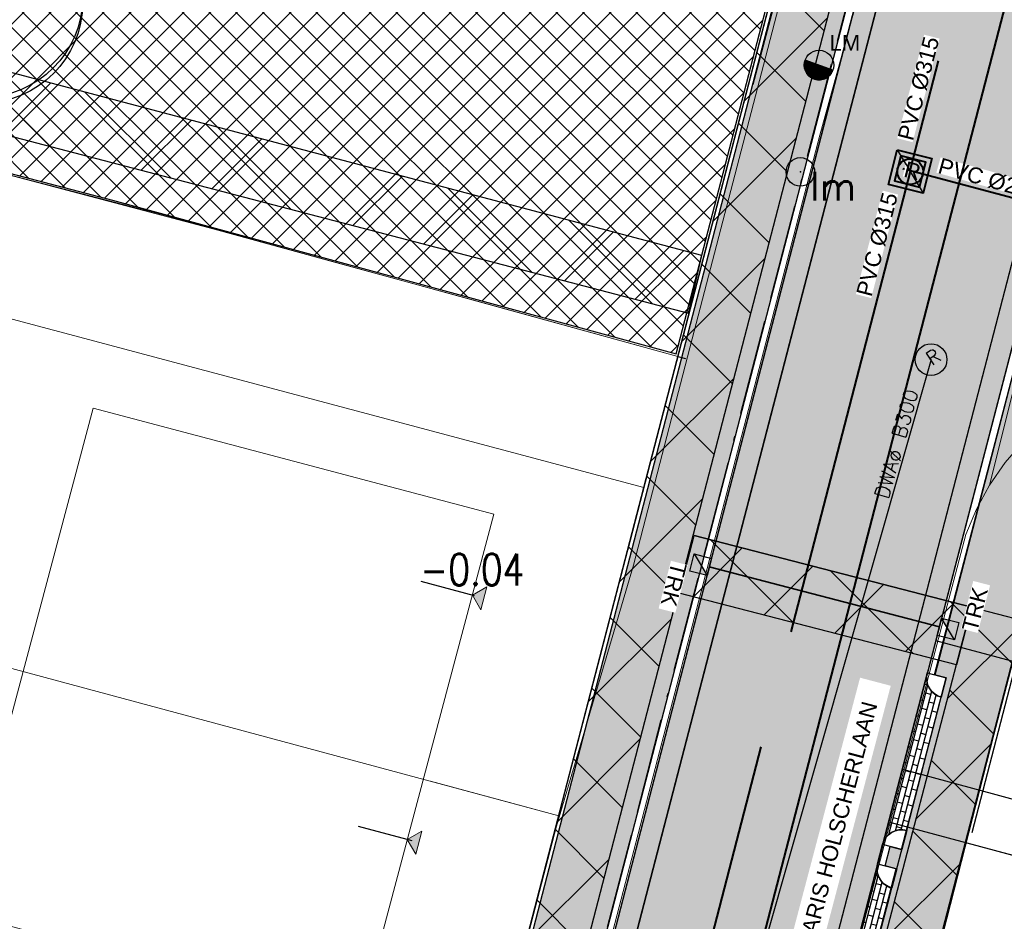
# Model space of a CAD drawing. Header units: metres. Extents: x 252743 to 254903, y 592696 to 593766.
# Tile 61 of 256: x 253751 to 253775, y 592998 to 593020. Entities that reach past the tile are written whole.
import ezdxf
from ezdxf.enums import TextEntityAlignment as Align
from ezdxf.lldxf.tags import DXFTag

# ---------------------------------------------------------------- set-up
doc = ezdxf.new("R2010")
doc.units = ezdxf.units.M
doc.set_wipeout_variables(frame=1)
for name, pattern in [('ACAD_ISO11W100', [33, 12, -3, 12, -3, 0, -3]), ('CENTER', [50.800000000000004, 31.75, -6.35, 6.35, -6.35]), ('DASHED', [19.049999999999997, 12.7, -6.35]), ('HIDDEN', [9.524999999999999, 6.35, -3.175]), ('IMPORT-KG-KADASTRAAL-SO _2_', [0]), ('IMPORT-KG-PERCEEL-SO _2_', [0])]:
    doc.linetypes.add(name, pattern=pattern)
for name, color, linetype, lineweight in [('132034000_dwg', 8, 'Continuous', 5), ('B-BH-KG-GRENS_KADASTRAAL-G', 250, 'IMPORT-KG-KADASTRAAL-SO _2_', 18), ('B-BH-KG-GRENS_PERCEEL-G', 250, 'IMPORT-KG-PERCEEL-SO _2_', 18), ('B-BH-VH-OPENVERHARDING-G', 250, 'Continuous', 18), ('N-RI-DWA-PVC', 12, 'CENTER', 40), ('N-RI-HWA-INSPECTIEPUT', 150, 'Continuous', 40), ('N-RI-HWA-PVC', 150, 'ACAD_ISO11W100', 40), ('N-RI-HWA-PVC125 KOLKAANSLUITING', 140, 'HIDDEN', 35), ('N-RI-IT-HWA-INSPECTIEPUT', 150, 'Continuous', 40), ('N-woningen', 1, 'Continuous', 0)]:
    doc.layers.add(name, color=color, linetype=linetype, lineweight=lineweight)
doc.layers.add('ALGEMEEN HULP', color=6, linetype='Continuous', plot=False)
doc.layers.add('N-WB-HULP', color=6, linetype='Continuous', plot=False)
for name, color, linetype in [('ALGEMEEN TEKST 200', 7, 'Continuous'), ('B-IN-LICHTMAST', 7, 'Continuous'), ('B-RI-DWA-BETON', 8, 'Continuous'), ('B-RI-INSPECTIEPUT', 8, 'Continuous'), ('B-RI-TEKST 200', 8, 'Continuous'), ('N-GR-ARC-GROENVOORZIENING-N', 82, 'Continuous'), ('N-GR-BOOM', 3, 'Continuous'), ('N-IN-TEKST 200', 7, 'Continuous'), ('N-KL-NUTSSTROOK', 10, 'Continuous'), ('N-RI-KOLK-TROTTOIRKOLK-TRK', 7, 'Continuous'), ('N-RI-TEKST 200', 7, 'Continuous'), ('N-WB-ANTIWORTELSCHERM', 6, 'ZIGZAG'), ('N-WB-ARC-BETONTEGEL 30X30', 8, 'Continuous'), ('N-WB-ARC-KLINKER DF', 24, 'Continuous'), ('N-WB-ARC-SBS-KF-ROODBRUIN-PARKEREN', 24, 'Continuous'), ('N-WB-ARC-SBS-KF-ROODBRUIN-RIJBAAN', 24, 'Continuous'), ('N-WB-BAND OPSLUITBAND 10x20', 7, 'DASHED'), ('N-WB-BAND TROTTOIRBAND 18 20', 7, 'ACAD_ISO11W100'), ('N-WB-KANTVERHARDING', 2, 'Continuous'), ('N-WE-ZZ-HOOGTELABEL-T', 7, 'Continuous')]:
    doc.layers.add(name, color=color, linetype=linetype)
doc.layers.add('B-WE-KG-GRENS_PERCEEL-G', color=7, linetype='KG-PERCEEL-SO', lineweight=18, true_color=0x00a6ff)
doc.layers.get('0').freeze()
doc.styles.add('B_STANDARD 200', font='txt.shx', dxfattribs={"height": 0.36})
doc.styles.add('N_STANDARD 200', font='arial.ttf', dxfattribs={"height": 0.4})
doc.styles.add('ROMANS', font='romans.shx', dxfattribs={"height": 3})
doc.styles.get("Standard").update_dxf_attribs({"font": 'simplex.shx'})
tags = doc.linetypes.add('KG-PERCEEL-SO', pattern='A,5.5,-2,["P",Standard,S=1.8,R=0,X=-0.5,Y=-0.9],-2,5.5,-2,[5,NLCS.SHX,S=0.75,R=0,X=0,Y=0],-2', length=19).pattern_tags.tags
tags[6] = DXFTag(74, 10)
doc.linetypes.add('ZIGZAG', pattern='A,0.00254,-5.08,[131,ltypeshp.shx,S=5.08,R=0,X=-5.08,Y=0],-10.16,[131,ltypeshp.shx,S=5.08,R=180,X=5.08,Y=0],-5.08', length=20.32254)
pattern_1 = [(45, (0, 0), (-1.122532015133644, 1.122532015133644), []), (135, (0, 0), (-1.122532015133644, -1.122532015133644), [])]
pattern_2 = [(164.95, (0, 0), (-0.03517992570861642, -0.1308364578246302), []), (254.95, (0, 0), (0.1610502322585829, -0.1835997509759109), [0.1354836, -0.1354836])]

# ---------------------------------------------------------------- blocks, each defined once
blk = doc.blocks.new("'BOOM")
for centre, radius in [((0, 0), 2.8), ((0.002061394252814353, -0.1586252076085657), 2.8), ((0, 0), 0.1258658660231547)]:
    blk.add_circle(centre, radius)
blk = doc.blocks.new('TROTTOIRKOLK TRK2020')
h = blk.add_hatch(color=256)
h.dxf.hatch_style = 1
h.paths.add_polyline_path([(0, 0), (0.4500000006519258, 0.4499999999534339), (0.4500000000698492, -6.984919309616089e-10)])
for points in [[(6.111804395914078e-10, 0.4500000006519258), (0.4500000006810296, 0.4499999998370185), (0.4500000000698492, -6.984919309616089e-10), (0, 0)], [(0, 0), (0.4500000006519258, 0.4499999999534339), (0.4500000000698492, -6.984919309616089e-10)]]:
    blk.add_lwpolyline(points, close=True)
at = {"color": 7, "true_color": 0xffffff}
blk.add_wipeout([(0.3157935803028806, -0.08776652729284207), (1.5578082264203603, -0.08776652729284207), (1.5578082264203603, -0.524888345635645), (0.3157935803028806, -0.524888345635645)], dxfattribs=at)
at = {"style": 'N_STANDARD 200'}
blk.add_attdef('TROTTOIRKOLK', (0.3157935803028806, -0.5054737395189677), '', height=0.4, dxfattribs=at)
blk = doc.blocks.new('B_LICHTMAST')
blk.add_circle((0, 0), 0.9000000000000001)
blk.add_point((0, 0))
blk.add_text('lm', height=1.8).set_placement((0.6, 0), align=Align.TOP_LEFT)
blk = doc.blocks.new('INSPECTIEPUT BESTAAND')
at = {"linetype": 'Continuous'}
blk.add_circle((0, 0), 0.4, dxfattribs=at)
at = {"ltscale": 0.4, "style": 'B_STANDARD 200'}
blk.add_text('R', height=0.35, rotation=34.14265146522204, dxfattribs=at).set_placement((0.02006535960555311, -0.1642387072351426))
blk = doc.blocks.new('OP HOOGTE STELLEN GIET RWA')
blk.add_lwpolyline([(-1.624999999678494, 1.624344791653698), (-1.624999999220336, -1.625655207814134), (1.625000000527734, -1.6256552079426), (1.6249999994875, 1.624344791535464)], close=True)
blk.add_circle((0, 0), 1.625)
at = {"insert": (-0.767318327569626, 1.17813558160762), "char_height": 2, "attachment_point": 1, "style": 'N_STANDARD 200', "bg_fill": 3, "box_fill_scale": 1, "bg_fill_color": 256, "bg_fill_transparency": 0}
blk.add_mtext_dynamic_manual_height_columns('R', width=0.4, gutter_width=2, heights=[0], dxfattribs=at)
blk = doc.blocks.new('INSPECTIEPUT IT')
at = {"flags": 128}
blk.add_lwpolyline([(-2.249999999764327, 2.249999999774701), (2.250000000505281, 2.24999999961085), (2.249999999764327, -2.250000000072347), (-2.250000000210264, -2.249999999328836), (-2.249999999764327, 2.249999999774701)], dxfattribs=at)
at = {"layer": 'N-WB-HULP'}
blk.add_line((-2.249999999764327, 2.249999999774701), (2.249999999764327, -2.250000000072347), dxfattribs=at)
blk = doc.blocks.new('132034000_dwg_GWW-CAD Brk tekening 12A-1381409-Plot dakaanzicht')
at = {"layer": 'B-BH-KG-GRENS_KADASTRAAL-G', "color": 253, "linetype": 'Continuous', "lineweight": 9}
for p, q in [((253761000.9461114, 593001133.1439142), (253764240, 593000261.0000001)), ((253778616.2537269, 592998472.7406602), (253774509, 592999579.0000001))]:
    blk.add_line(p, q, dxfattribs=at)
at = {"layer": 'B-BH-KG-GRENS_KADASTRAAL-G', "color": 253, "linetype": 'Continuous', "lineweight": 9, "flags": 128}
for points in [[(253767244, 593011856), (253766386, 593008546), (253767244, 593011856), (253754251, 593015424), (253741285, 593018802), (253740398, 593015469), (253741285, 593018802)], [(253757767.0199533, 592988976.3688922), (253761078, 592988086), (253761082, 592988099.0000001), (253762655, 592994181.0000001), (253764240, 593000261.0000001), (253766386, 593008546), (253740398, 593015469.0000001), (253738213, 593007269), (253738866.7906386, 593007092.9610868)], [(253773418, 592995316.0000001), (253774509, 592999579.0000001), (253775910, 593004980.0000001), (253803786, 592997599.0000001), (253802310, 592992091.0000001), (253792546.4553389, 592994720.740744)]]:
    blk.add_lwpolyline(points, dxfattribs=at)
at = {"layer": 'B-BH-KG-GRENS_PERCEEL-G', "color": 253, "linetype": 'Continuous', "lineweight": 9, "flags": 128}
for points in [[(253766386, 593008546), (253740398, 593015469), (253741285, 593018802), (253754251, 593015424), (253767244, 593011856)], [(253778616.2537269, 592998472.7406602), (253774509, 592999579.0000001)]]:
    blk.add_lwpolyline(points, close=True, dxfattribs=at)
for points in [[(253738213, 593007269), (253740398, 593015469.0000001), (253766386, 593008546), (253764240, 593000261.0000001), (253761000.9461114, 593001133.1439142)], [(253774509, 592999579.0000001), (253775910, 593004980.0000001), (253803786, 592997599.0000001), (253802310, 592992091.0000001), (253792546.4553389, 592994720.740744)], [(253761000.9461114, 593001133.1439142), (253764240, 593000261.0000001), (253762655, 592994181.0000001), (253759385.4652041, 592995060.3280913)], [(253777415.391312, 592994239.3416188), (253773418, 592995316.0000001), (253774509, 592999579.0000001)]]:
    blk.add_lwpolyline(points, dxfattribs=at)
blk = doc.blocks.new('132034000_dwg_GWW-CAD Bgt tekening 12A-1381416-Plot dakaanzicht')
at = {"layer": 'B-BH-VH-OPENVERHARDING-G', "color": 253, "lineweight": 9, "flags": 128}
for points in [[(253756302, 592961636), (253766289, 593000000), (253770828, 593017435), (253773827, 593028341), (253773958, 593028817), (253774202, 593029773), (253780193, 593028309), (253780158, 593028137), (253779013, 593024913), (253778725, 593023724), (253778582, 593022840), (253778562, 593022392), (253775109, 593008604), (253774775, 593007996), (253774505, 593007358), (253772574, 593000000), (253758495, 592946357)], [(253754189, 592961588), (253764176, 593000000), (253766119, 593006590), (253766963, 593009834), (253767603, 593012295), (253769349, 593019012), (253771909, 593028855), (253773827, 593028341), (253770828, 593017435), (253766289, 593000000), (253756302, 592961636)], [(253775502, 593009174), (253775109, 593008604), (253778562, 593022392)]]:
    blk.add_lwpolyline(points, dxfattribs=at)
blk.add_lwpolyline([(253775890, 593004985), (253774615, 593000000), (253760809, 592946005), (253760290, 592943740), (253758495, 592946357), (253772574, 593000000), (253774505, 593007358), (253774775, 593007996), (253775109, 593008604), (253775502, 593009174), (253775952, 593009702), (253776454, 593010180), (253777001, 593010606), (253777389, 593010845)], close=True, dxfattribs=at)
blk = doc.blocks.new('132034000_dwg-1357416-Plot dakaanzicht')
for name in ['132034000_dwg_GWW-CAD Brk tekening 12A-1381409-Plot dakaanzicht', '132034000_dwg_GWW-CAD Bgt tekening 12A-1381416-Plot dakaanzicht']:
    blk.add_blockref(name, (0, 0))
blk = doc.blocks.new('LICHTMAST-BLOCK')
h = blk.add_hatch()
h.set_pattern_fill('ANSI31', color=256, scale=0.005000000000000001)
h.set_pattern_definition([(45, (1.86005877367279e-10, -2.955857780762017e-12), (-0.01122532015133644, 0.01122532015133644), [])])
edge = h.paths.add_edge_path()
edge.add_line((0.3510195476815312, -0.1268117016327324), (-0.3510195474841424, 0.126811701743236))
edge.add_arc((-5.240252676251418e-15, -2.635669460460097e-14), 0.3732237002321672, 160.1368957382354, 245.7021214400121)
edge.add_arc((1.011077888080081e-10, 1.989453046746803e-11), 0.3732237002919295, 245.702121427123, 340.136895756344)
blk.add_lwpolyline([(0.3510195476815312, -0.1268117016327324), (-0.3510195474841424, 0.126811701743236, 0.3917206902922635), (-0.1535743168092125, -0.3401629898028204, 0.4370699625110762)], format="xyb", close=True)
blk.add_circle((1.86005877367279e-10, -2.955857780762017e-12), 0.3732237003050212)
at = {"layer": 'N-IN-TEKST 200', "style": 'N_STANDARD 200'}
blk.add_attdef('LICHTMAST', (0.2621579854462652, 0.3640731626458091), '', height=0.4, dxfattribs=at)

msp = doc.modelspace()

# ---------------------------------------------------------------- hatches: boundary and pattern name
at = {"layer": 'N-GR-ARC-GROENVOORZIENING-N'}
h = msp.add_hatch(dxfattribs=at)
h.set_pattern_fill('ANSI37', color=256, scale=0.15)
h.set_pattern_definition([(45, (0, 0), (-0.3367596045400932, 0.3367596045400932), []), (135, (0, 0), (-0.3367596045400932, -0.3367596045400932), [])])
h.paths.add_polyline_path([(253741.441399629, 593018.8129225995), (253747.224006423, 593017.3063943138), (253752.9760544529, 593015.7971680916), (253767.2024896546, 593011.9192501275), (253771.6194537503, 593028.9021840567), (253745.9604476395, 593035.7435707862)])
at = {"layer": 'N-KL-NUTSSTROOK'}
h = msp.add_hatch(dxfattribs=at)
h.set_pattern_fill('ANSI37', color=256, scale=0.5)
h.set_pattern_definition(pattern_1)
h.paths.add_polyline_path([(253740.3979235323, 593015.4687147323), (253741.5149773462, 593019.737944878), (253767.5107153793, 593012.9424368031), (253767.8488294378, 593014.4043837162), (253706.8944121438, 593030.5512402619), (253706.5003173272, 593029.1003234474), (253740.0763827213, 593020.089419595), (253738.9491299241, 593015.8573065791)])
h = msp.add_hatch(dxfattribs=at)
h.set_pattern_fill('ANSI37', color=256, scale=0.5)
h.set_pattern_definition(pattern_1)
h.paths.add_polyline_path([(253767.6522296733, 593007.3359372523), (253774.6515842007, 593005.5265700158), (253774.2761676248, 593004.0743088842), (253767.2768130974, 593005.8836761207)])
at = {"layer": 'N-WB-ARC-BETONTEGEL 30X30'}
h = msp.add_hatch(dxfattribs=at)
h.set_pattern_fill('AR-B88', color=256, scale=0.002, angle=255.05, style=0)
h.set_pattern_definition([(255.05, (253773.5397279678, 593028.5386789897), (0.3926438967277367, -0.1048414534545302), []), (345.05, (253773.5397279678, 593028.5386789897), (0.4450646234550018, 0.0914804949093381), [0.4064, -0.4064])])
edge = h.paths.add_edge_path()
edge.add_line((253771.8020082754, 593029.008750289), (253773.5397279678, 593028.5386789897))
edge.add_line((253773.5397279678, 593028.5386789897), (253755.3713180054, 592958.5610639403))
edge.add_arc((253750.7253535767, 592959.7673037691), 4.799999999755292, 294.127736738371, 345.4455492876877, ccw=False)
edge.add_line((253752.6874606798, 592955.3866490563), (253771.8020082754, 593029.008750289))
h = msp.add_hatch(dxfattribs=at)
h.set_pattern_fill('AR-B88', color=256, scale=0.002, angle=255.05, style=0)
h.set_pattern_definition([(255.05, (253779.4767015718, 593025.9783309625), (0.3926438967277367, -0.1048414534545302), []), (345.05, (253779.4767015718, 593025.9783309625), (0.4450646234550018, 0.0914804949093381), [0.4064, -0.4064])])
edge = h.paths.add_edge_path()
edge.add_line((253779.6976379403, 593026.787586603), (253781.4303758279, 593026.3386508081))
edge.add_line((253781.4303758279, 593026.3386508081), (253760.4954154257, 592945.650298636))
edge.add_line((253760.4954154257, 592945.650298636), (253758.7543793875, 592946.1023259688))
edge.add_line((253758.7543793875, 592946.1023259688), (253760.4382898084, 592952.6454299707))
edge.add_line((253760.4382898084, 592952.6454299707), (253760.7220272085, 592952.5720123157))
edge.add_line((253760.7220272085, 592952.5720123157), (253761.7034918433, 592956.344803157))
edge.add_line((253761.7034918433, 592956.344803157), (253761.4200549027, 592956.420461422))
edge.add_line((253761.4200549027, 592956.420461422), (253761.5423325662, 592956.9029704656))
edge.add_line((253761.5423325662, 592956.9029704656), (253761.832767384, 592956.8278198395))
edge.add_line((253761.832767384, 592956.8278198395), (253762.8107634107, 592960.5930383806))
edge.add_line((253762.8107634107, 592960.5930383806), (253762.5211263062, 592960.6679825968))
edge.add_line((253762.5211263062, 592960.6679825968), (253762.6463773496, 592961.1520406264))
edge.add_line((253762.6463773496, 592961.1520406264), (253762.9362059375, 592961.0770468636))
edge.add_line((253762.9362059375, 592961.0770468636), (253763.9101300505, 592964.8530814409))
edge.add_line((253763.9101300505, 592964.8530814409), (253763.6248899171, 592964.9268879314))
edge.add_line((253763.6248899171, 592964.9268879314), (253763.7515008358, 592965.4110753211))
edge.add_line((253763.7515008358, 592965.4110753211), (253764.0416366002, 592965.3355208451))
edge.add_line((253764.0416366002, 592965.3355208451), (253765.0232878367, 592969.1148178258))
edge.add_line((253765.0232878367, 592969.1148178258), (253764.7318519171, 592969.1902274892))
edge.add_line((253764.7318519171, 592969.1902274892), (253764.8581040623, 592969.6740264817))
edge.add_line((253764.8581040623, 592969.6740264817), (253765.1485388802, 592969.5988758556))
edge.add_line((253765.1485388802, 592969.5988758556), (253766.1288665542, 592973.3730749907))
edge.add_line((253766.1288665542, 592973.3730749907), (253765.8374324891, 592973.4484841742))
edge.add_line((253765.8374324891, 592973.4484841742), (253765.9626835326, 592973.9325422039))
edge.add_line((253765.9626835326, 592973.9325422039), (253766.2541175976, 592973.8571330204))
edge.add_line((253766.2541175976, 592973.8571330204), (253767.2302362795, 592977.629252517))
edge.add_line((253767.2302362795, 592977.629252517), (253766.9406628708, 592977.7041802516))
edge.add_line((253766.9406628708, 592977.7041802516), (253767.0684905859, 592978.1875715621))
edge.add_line((253767.0684905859, 592978.1875715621), (253767.3591165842, 592978.1123714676))
edge.add_line((253767.3591165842, 592978.1123714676), (253768.1328979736, 592981.1293697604))
edge.add_line((253768.1328979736, 592981.1293697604), (253768.191375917, 592981.320813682))
edge.add_arc((253768.2669086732, 592981.6111493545), 0.2999999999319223, 165.5056880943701, 255.4173769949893, ccw=False)
edge.add_line((253767.9764569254, 592981.6862345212), (253768.1746424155, 592982.4480361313))
edge.add_line((253768.1746424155, 592982.4480361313), (253768.4650772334, 592982.3728855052))
edge.add_line((253768.4650772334, 592982.3728855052), (253769.4452773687, 592986.1465934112))
edge.add_line((253769.4452773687, 592986.1465934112), (253769.1551823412, 592986.221656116))
edge.add_line((253769.1551823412, 592986.221656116), (253769.2800935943, 592986.7058020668))
edge.add_line((253769.2800935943, 592986.7058020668), (253769.570563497, 592986.6306423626))
edge.add_line((253769.570563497, 592986.6306423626), (253770.5522284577, 592990.4095574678))
edge.add_line((253770.5522284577, 592990.4095574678), (253770.2616525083, 592990.4847446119))
edge.add_line((253770.2616525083, 592990.4847446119), (253770.3875632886, 592990.9682683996))
edge.add_line((253770.3875632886, 592990.9682683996), (253770.6772502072, 592990.893311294))
edge.add_line((253770.6772502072, 592990.893311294), (253771.6575361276, 592994.6667706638))
edge.add_line((253771.6575361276, 592994.6667706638), (253771.366872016, 592994.7416170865))
edge.add_line((253771.366872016, 592994.7416170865), (253771.4900600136, 592995.2258218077))
edge.add_line((253771.4900600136, 592995.2258218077), (253771.7751081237, 592995.1524521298))
edge.add_line((253771.7751081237, 592995.1524521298), (253772.7516621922, 592998.9265431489))
edge.add_line((253772.7516621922, 592998.9265431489), (253772.4712002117, 592998.9991132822))
edge.add_line((253772.4712002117, 592998.9991132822), (253772.5974379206, 592999.4829160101))
edge.add_line((253772.5974379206, 592999.4829160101), (253772.8878727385, 592999.407765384))
edge.add_line((253772.8878727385, 592999.407765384), (253774.0113587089, 593003.7410023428))
edge.add_line((253774.0113587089, 593003.7410023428), (253773.7213565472, 593003.8160410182))
edge.add_line((253773.7213565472, 593003.8160410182), (253775.8994252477, 593012.162073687))
edge.add_line((253775.8994252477, 593012.162073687), (253776.4709310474, 593012.0136926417))
edge.add_line((253776.4709310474, 593012.0136926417), (253778.2352353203, 593018.7716744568))
edge.add_line((253778.2352353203, 593018.7716744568), (253777.6576347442, 593018.9336680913))
edge.add_line((253777.6576347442, 593018.9336680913), (253779.6976379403, 593026.787586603))
at = {"layer": 'N-WB-ARC-KLINKER DF'}
h = msp.add_hatch(dxfattribs=at)
h.set_pattern_fill('AR-BRSTD', color=256, scale=0.002, angle=75.4, style=0)
h.set_pattern_definition([(75.4, (253773.8907422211, 593003.2580634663), (-0.1311087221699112, 0.03415126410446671), []), (165.4, (253773.8907422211, 593003.2580634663), (-0.1823292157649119, -0.1624872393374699), [0.1354836, -0.1354836])])
edge = h.paths.add_edge_path()
edge.add_line((253773.5317357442, 593003.8674241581), (253772.4068914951, 592999.5349643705))
edge.add_arc((253772.8908461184, 592999.40931437), 0.499999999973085, 75.49277491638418, 165.4455471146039, ccw=False)
edge.add_line((253773.0160971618, 592999.8933723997), (253773.8907422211, 593003.2580634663))
edge.add_arc((253774.0162225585, 593003.7424256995), 0.5003519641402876, 165.5330762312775, 255.4760815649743, ccw=False)
h = msp.add_hatch(dxfattribs=at)
h.set_pattern_fill('AR-BRSTD', color=256, scale=0.002, angle=75.4, style=0)
h.set_pattern_definition([(75.4, (253772.6403440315, 592998.4411983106), (-0.1311087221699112, 0.03415126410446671), []), (165.4, (253772.6403440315, 592998.4411983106), (-0.1823292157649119, -0.1624872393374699), [0.1354836, -0.1354836])])
edge = h.paths.add_edge_path()
edge.add_line((253772.2813375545, 592999.0505590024), (253771.3016799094, 592995.2773005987))
edge.add_arc((253771.7855019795, 592995.152450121), 0.4996713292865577, 75.4787032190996, 165.5304643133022, ccw=False)
edge.add_line((253771.9107894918, 592995.6361592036), (253772.6403440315, 592998.4411983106))
edge.add_arc((253772.7658243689, 592998.9255605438), 0.5003519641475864, 165.5330762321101, 255.47608156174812, ccw=False)
at = {"layer": 'N-WB-ARC-SBS-KF-ROODBRUIN-RIJBAAN'}
h = msp.add_hatch(dxfattribs=at)
h.set_pattern_fill('AR-HBONE', color=256, scale=0.002, angle=74.95)
h.set_pattern_definition([(119.95, (0, 0), (-0.2775113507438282, 0.07461856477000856), [0.6095999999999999, -0.2032]), (209.95, (-0.1014463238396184, 0.1760648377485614), (-0.2775113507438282, 0.07461856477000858), [0.6096, -0.2032])])
edge = h.paths.add_edge_path()
edge.add_line((253769.9560831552, 593038.667928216), (253787.7727007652, 593034.0428711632))
edge.add_arc((253786.0823845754, 593028.280694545), 6.004985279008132, 73.65111692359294, 165.4253912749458)
edge.add_line((253780.2706350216, 593029.7917919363), (253779.7479640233, 593029.9274939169))
edge.add_line((253779.7479640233, 593029.9274939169), (253778.959018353, 593026.8887835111))
edge.add_line((253778.959018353, 593026.8887835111), (253758.2192762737, 592947.0073914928))
edge.add_line((253758.2192762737, 592947.0073914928), (253753.2574643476, 592955.4558753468))
edge.add_arc((253750.7253535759, 592959.7673037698), 5.000000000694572, 300.4258037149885, 345.4060581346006)
edge.add_line((253755.5640326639, 592958.5074685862), (253756.0875708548, 592958.3751019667))
edge.add_line((253756.0875708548, 592958.3751019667), (253774.2232643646, 593028.2267060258))
edge.add_line((253774.2232643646, 593028.2267060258), (253774.9857447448, 593031.1634824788))
edge.add_line((253774.9857447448, 593031.1634824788), (253774.463073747, 593031.2991844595))
edge.add_arc((253768.6492103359, 593032.805906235), 6.005931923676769, 345.470865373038, 437.4320671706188)
h = msp.add_hatch(dxfattribs=at)
h.set_pattern_fill('AR-BRSTD', color=256, scale=0.002, angle=164.95)
h.set_pattern_definition(pattern_2)
h.paths.add_polyline_path([(253774.463073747, 593031.2991844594), (253774.9857447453, 593031.1634824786), (253756.0875708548, 592958.3751019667), (253755.5648998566, 592958.5108039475)])
h = msp.add_hatch(dxfattribs=at)
h.set_pattern_fill('AR-BRSTD', color=256, scale=0.002, angle=164.95)
h.set_pattern_definition(pattern_2)
h.paths.add_polyline_path([(253780.2706350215, 593029.7917919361), (253779.7479640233, 593029.9274939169), (253758.2192762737, 592947.0073914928), (253758.7419447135, 592946.8716901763), (253779.5036271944, 593026.837577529), (253780.006328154, 593028.7737851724)])
at = {"layer": 'N-woningen'}
h = msp.add_hatch(color=256, dxfattribs=at)
h.dxf.hatch_style = 1
h.paths.add_polyline_path([(253762.2703545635, 593005.4600248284), (253762.0563699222, 593005.826372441), (253762.4227175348, 593006.0403570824)])
h = msp.add_hatch(color=256, dxfattribs=at)
h.dxf.hatch_style = 1
h.paths.add_polyline_path([(253760.6275437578, 592999.2971078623), (253760.4135591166, 592999.6634554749), (253760.7799067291, 592999.8774401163)])

# ---------------------------------------------------------------- linework, layer by layer
at = {"layer": 'ALGEMEEN HULP'}
for p, q in [((253766.3860017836, 593008.5460068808), (253771.6803322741, 593028.9376989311)), ((253754.167, 592961.516), (253766.3860017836, 593008.5460068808)), ((253774.6515842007, 593005.5265700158), (253767.6522296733, 593007.3359372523)), ((253762.1122093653, 593005.8114698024), (253760.7643476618, 593006.1740080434)), ((253783.3250000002, 593002.0990000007), (253773.750336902, 593004.6781516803)), ((253773.750336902, 593004.6781516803), (253773.750336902, 593004.6781516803)), ((253774.1091438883, 593004.0688426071), (253774.1091438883, 593004.0688426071)), ((253782.4533385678, 592998.8578464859), (253772.9189028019, 593001.4261620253)), ((253760.5339915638, 592999.6326683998), (253759.1861298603, 592999.9952066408)), ((253782.097, 592997.535), (253772.5625642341, 593000.1033155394)), ((253772.6403440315, 592998.4411983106), (253773.0160971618, 592999.8933723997)), ((253773.0160971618, 592999.8933723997), (253773.0160971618, 592999.8933723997)), ((253772.4067880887, 592999.5345654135), (253772.4067880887, 592999.5345654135)), ((253772.2815370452, 592999.0505073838), (253772.2815370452, 592999.0505073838)), ((253772.6403440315, 592998.4411983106), (253772.6403440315, 592998.4411983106))]:
    msp.add_line(p, q, dxfattribs=at)
at = {"layer": 'B-WE-KG-GRENS_PERCEEL-G', "ltscale": 0.5}
for points in [[(253741.3666042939, 593018.7807398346), (253749.292696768, 593016.7157745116), (253755.5391109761, 593015.0702726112), (253758.5458928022, 593014.2445820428), (253762.1849514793, 593013.2452623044), (253767.2452891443, 593011.8556459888)], [(253740.398, 593015.469), (253766.386, 593008.546)], [(253766.386, 593008.546), (253767.244, 593011.856)], [(253766.386, 593008.546), (253764.24, 593000.261)], [(253738.213, 593007.269), (253764.24, 593000.261)], [(253774.509, 592999.579), (253775.91, 593004.98), (253803.786, 592997.599), (253802.31, 592992.091)], [(253764.24, 593000.261), (253762.655, 592994.181)], [(253773.418, 592995.316), (253774.509, 592999.579)], [(253774.509, 592999.579), (253802.31, 592992.091)]]:
    msp.add_lwpolyline(points, dxfattribs=at)
at = {"layer": 'N-GR-ARC-GROENVOORZIENING-N'}
msp.add_lwpolyline([(253741.441399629, 593018.8129225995), (253747.224006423, 593017.3063943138), (253752.9760544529, 593015.7971680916), (253767.2024896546, 593011.9192501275), (253771.6194537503, 593028.9021840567), (253745.9604476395, 593035.7435707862)], close=True, dxfattribs=at)
at = {"layer": 'N-KL-NUTSSTROOK'}
for points in [[(253740.3979235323, 593015.4687147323), (253741.5149773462, 593019.737944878), (253767.5107153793, 593012.9424368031), (253767.8488294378, 593014.4043837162), (253706.8944121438, 593030.5512402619), (253706.5003173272, 593029.1003234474), (253740.0763827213, 593020.089419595), (253738.9491299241, 593015.8573065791)], [(253767.6522296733, 593007.3359372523), (253774.6515842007, 593005.5265700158), (253774.2761676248, 593004.0743088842), (253767.2768130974, 593005.8836761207)]]:
    msp.add_lwpolyline(points, close=True, dxfattribs=at)
at = {"layer": 'N-RI-HWA-PVC'}
for p, q in [((253777.5732320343, 593033.8393789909), (253773.0925468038, 593016.5432996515)), ((253795.2891291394, 593010.5980195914), (253772.9182245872, 593016.592296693))]:
    msp.add_line(p, q, dxfattribs=at)
at = {"layer": 'N-RI-HWA-PVC125 KOLKAANSLUITING'}
msp.add_line((253773.8424563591, 593005.0329592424), (253768.0350008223, 593006.5407590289), dxfattribs=at)
at = {"layer": 'N-WB-ANTIWORTELSCHERM', "ltscale": 0.2}
msp.add_line((253774.1236263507, 593037.4219853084), (253769.130871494, 593018.720241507), dxfattribs=at)
at = {"layer": 'N-WB-ARC-BETONTEGEL 30X30'}
msp.add_lwpolyline([(253771.8020082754, 593029.008750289), (253773.5397279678, 593028.5386789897), (253755.3713180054, 592958.5610639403, -0.2277350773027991), (253752.6874606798, 592955.3866490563)], format="xyb", close=True, dxfattribs=at)
msp.add_lwpolyline([(253771.7751081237, 592995.1524521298), (253772.7516621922, 592998.9265431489), (253772.4712002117, 592998.9991132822), (253772.5974379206, 592999.4829160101), (253772.8878727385, 592999.407765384), (253774.0113587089, 593003.7410023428), (253773.7213565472, 593003.8160410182), (253775.8994252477, 593012.162073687), (253776.4709310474, 593012.0136926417), (253778.2352353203, 593018.7716744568), (253777.6576347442, 593018.9336680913), (253779.6976379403, 593026.787586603), (253781.4303758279, 593026.3386508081), (253760.4954154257, 592945.650298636)], dxfattribs=at)
at = {"layer": 'N-WB-ARC-SBS-KF-ROODBRUIN-PARKEREN'}
msp.add_lwpolyline([(253769.9560831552, 593038.667928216), (253787.7727007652, 593034.0428711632, 0.4233129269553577), (253780.2706350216, 593029.7917919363), (253779.7479640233, 593029.9274939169), (253778.959018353, 593026.8887835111), (253758.2192762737, 592947.0073914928), (253753.2574643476, 592955.4558753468, 0.1988228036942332), (253755.5640326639, 592958.5074685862), (253756.0875708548, 592958.3751019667), (253774.2232643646, 593028.2267060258), (253774.9857447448, 593031.1634824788), (253774.463073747, 593031.2991844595, 0.424275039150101), (253769.9560831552, 593038.667928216)], format="xyb", close=True, dxfattribs=at)
for points in [[(253774.463073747, 593031.2991844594), (253774.9857447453, 593031.1634824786), (253756.0875708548, 592958.3751019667), (253755.5648998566, 592958.5108039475)], [(253780.2706350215, 593029.7917919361), (253779.7479640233, 593029.9274939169), (253758.2192762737, 592947.0073914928), (253758.7419447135, 592946.8716901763), (253779.5036271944, 593026.837577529), (253780.006328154, 593028.7737851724)]]:
    msp.add_lwpolyline(points, close=True, dxfattribs=at)
at = {"layer": 'N-WB-ARC-SBS-KF-ROODBRUIN-RIJBAAN'}
for points in [[(253773.5317357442, 593003.8674241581), (253772.4068914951, 592999.5349643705, -0.4139721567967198), (253773.0160971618, 592999.8933723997), (253773.8907422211, 593003.2580634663, -0.4139222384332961)], [(253772.2813375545, 592999.0505590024), (253771.3016799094, 592995.2773005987, -0.4144781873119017), (253771.9107894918, 592995.6361592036), (253772.6403440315, 592998.4411983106, -0.4139222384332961)]]:
    msp.add_lwpolyline(points, format="xyb", close=True, dxfattribs=at)
at = {"layer": 'N-WB-BAND OPSLUITBAND 10x20', "ltscale": 0.4}
msp.add_line((253777.8541175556, 593012.1277638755), (253760.6132655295, 592945.7227395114), dxfattribs=at)
msp.add_lwpolyline([(253752.5710885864, 592955.3363600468), (253771.6803322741, 593028.9376989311)], dxfattribs=at)
at = {"layer": 'N-WB-BAND TROTTOIRBAND 18 20', "ltscale": 0.2}
for p, q in [((253755.3664100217, 592958.542315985), (253773.5369069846, 593028.5394420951)), ((253773.5319352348, 593003.8673725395), (253774.0159932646, 593003.742121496)), ((253774.0159932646, 593003.742121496), (253773.8907422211, 593003.2580634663)), ((253773.0160971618, 592999.8933723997), (253772.8908461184, 592999.40931437)), ((253772.8908461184, 592999.40931437), (253772.4067880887, 592999.5345654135)), ((253772.4751602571, 592999.0004069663), (253772.6004113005, 592999.4844649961)), ((253772.2815370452, 592999.0505073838), (253772.7655950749, 592998.9252563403)), ((253772.7655950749, 592998.9252563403), (253772.6403440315, 592998.4411983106))]:
    msp.add_line(p, q, dxfattribs=at)
at = {"layer": 'N-WB-BAND TROTTOIRBAND 18 20'}
msp.add_line((253773.7323908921, 593003.8155042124), (253775.8994252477, 593012.162073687), dxfattribs=at)
at = {"layer": 'N-WB-KANTVERHARDING'}
msp.add_line((253772.2815370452, 592999.0505073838), (253772.4067880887, 592999.5345654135), dxfattribs=at)
msp.add_lwpolyline([(253767.2439999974, 593011.8560000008), (253767.4323103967, 593011.8064858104)], dxfattribs=at)
for centre, start, end in [((253774.0159932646, 593003.742121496), 165.4927749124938, 255.4927749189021), ((253772.8908461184, 592999.40931437), 75.492774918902, 165.492774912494), ((253772.7655950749, 592998.9252563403), 165.492774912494, 255.492774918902)]:
    msp.add_arc(centre, 0.5, start, end, dxfattribs=at)
at = {"layer": 'N-woningen'}
for points in [[(253766.3859999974, 593008.5460000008), (253740.3979999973, 593015.4690000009), (253738.2129999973, 593007.2690000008), (253764.2399999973, 593000.2610000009), (253766.3859999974, 593008.5460000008)], [(253764.2399999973, 593000.2610000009), (253738.2129999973, 593007.2690000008), (253736.5939999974, 593001.1900000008), (253762.6549999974, 592994.1810000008), (253764.2399999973, 593000.2610000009)], [(253762.2703545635, 593005.4600248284), (253762.0563699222, 593005.826372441), (253762.4227175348, 593006.0403570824)], [(253762.2703545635, 593005.4600248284), (253762.0563699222, 593005.826372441), (253762.4227175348, 593006.0403570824)], [(253775.9099999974, 593004.9800000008), (253774.5089999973, 592999.5790000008), (253802.3099999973, 592992.0910000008), (253803.7859999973, 592997.5990000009), (253775.9099999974, 593004.9800000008)], [(253760.6275437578, 592999.2971078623), (253760.4135591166, 592999.6634554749), (253760.7799067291, 592999.8774401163)], [(253760.6275437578, 592999.2971078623), (253760.4135591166, 592999.6634554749), (253760.7799067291, 592999.8774401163)], [(253774.5089999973, 592999.5790000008), (253773.4179999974, 592995.3160000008), (253801.1709999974, 592987.8410000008), (253802.3099999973, 592992.0910000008), (253774.5089999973, 592999.5790000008)]]:
    msp.add_lwpolyline(points, close=True, dxfattribs=at)
at = {"layer": 'N-woningen', "color": 6}
msp.add_lwpolyline([(253752.4881733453, 593010.5462815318), (253740.9376704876, 592967.1263462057), (253751.0461174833, 592964.4373130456), (253762.6017618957, 593007.876576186)], close=True, dxfattribs=at)

# ---------------------------------------------------------------- block references
at = {"layer": '132034000_dwg', "color": 253, "lineweight": 9, "xscale": 0.001, "yscale": 0.001, "zscale": 0.001}
msp.add_blockref('132034000_dwg-1357416-Plot dakaanzicht', (0, 0), dxfattribs=at)
at = {"layer": 'B-IN-LICHTMAST', "xscale": 0.4, "yscale": 0.4, "zscale": 0.4}
msp.add_blockref('B_LICHTMAST', (253770.3339952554, 593016.5109548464, -0.50429), dxfattribs=at)
at = {"layer": 'B-RI-INSPECTIEPUT', "linetype": 'Continuous', "zscale": 2.5}
msp.add_blockref('INSPECTIEPUT BESTAAND', (253773.632, 593011.776), dxfattribs=at)
at = {"layer": 'N-GR-BOOM', "xscale": 0.9, "yscale": 0.9, "zscale": 0.9}
msp.add_blockref("'BOOM", (253749.699553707, 593020.9167889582), dxfattribs=at)
at = {"layer": 'N-IN-TEKST 200'}
msp.add_blockref('LICHTMAST-BLOCK', (253770.8046022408, 593019.2065308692), dxfattribs=at).add_auto_attribs({'LICHTMAST': 'LM'})

# ---------------------------------------------------------------- texts
at = {"layer": 'B-RI-TEKST 200', "style": 'B_STANDARD 200'}
msp.add_text('DWAø B300', height=0.36, rotation=74.0869, dxfattribs=at).set_placement((253772.5451408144, 593008.2345050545))
at = {"layer": 'N-WE-ZZ-HOOGTELABEL-T', "style": 'ROMANS', "width": 0.8}
msp.add_text('-0.04', height=0.8, dxfattribs=at).set_placement((253760.7356415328, 593006.0757052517, -0.03743))

# ---------------------------------------------------------------- next in the draw order: block references
at = {"layer": 'N-RI-HWA-INSPECTIEPUT', "xscale": 0.2000000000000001, "yscale": 0.2000000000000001, "zscale": 0.2000000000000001, "rotation": 346.047067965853}
msp.add_blockref('OP HOOGTE STELLEN GIET RWA', (253773.106794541, 593016.519631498), dxfattribs=at)

# ---------------------------------------------------------------- next in the draw order: texts
at = {"layer": 'ALGEMEEN TEKST 200', "insert": (253769.7835295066, 592995.1654687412), "char_height": 0.4, "width": 8.622489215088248, "attachment_point": 1, "rotation": 75.22363988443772, "style": 'N_STANDARD 200', "bg_fill": 3, "box_fill_scale": 1.5, "bg_fill_color": 256, "bg_fill_transparency": 0}
msp.add_mtext('SECRETARIS HOLSCHERLAAN', dxfattribs=at)

# ---------------------------------------------------------------- next in the draw order: hatches: boundary and pattern name
at = {"layer": 'N-KL-NUTSSTROOK'}
h = msp.add_hatch(dxfattribs=at)
h.set_pattern_fill('ANSI37', color=256, scale=0.5)
h.set_pattern_definition(pattern_1)
h.paths.add_polyline_path([(253760.746, 592945.783), (253759.1574171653, 592946.2746259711), (253774.6515842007, 593005.5265700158), (253775.9494361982, 593005.1896064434)])

# ---------------------------------------------------------------- next in the draw order: linework, layer by layer
at = {"layer": 'B-RI-DWA-BETON'}
msp.add_line((253773.632, 593011.776), (253763.872, 592977.536), dxfattribs=at)
at = {"layer": 'N-KL-NUTSSTROOK'}
msp.add_lwpolyline([(253760.746, 592945.783), (253759.1574171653, 592946.2746259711), (253774.6515842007, 593005.5265700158), (253775.9494361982, 593005.1896064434)], close=True, dxfattribs=at)
at = {"layer": 'N-RI-HWA-PVC'}
msp.add_line((253773.106794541, 593016.519631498), (253755.9520278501, 592950.4595582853), dxfattribs=at)
at = {"layer": 'N-WB-KANTVERHARDING'}
for p, q in [((253755.5648998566, 592958.5108039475), (253774.463073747, 593031.2991844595)), ((253781.4647406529, 593026.4324038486), (253760.491673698, 592945.6523461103))]:
    msp.add_line(p, q, dxfattribs=at)
msp.add_lwpolyline([(253793.5952139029, 593032.528822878), (253787.5880757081, 593034.0908798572, 0.4143237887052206), (253780.2706350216, 593029.7917919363), (253758.6815914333, 592946.6392329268, -0.4144140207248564), (253758.3156299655, 592946.4243018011), (253717.3499498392, 592957.0902230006)], format="xyb", dxfattribs=at)
msp.add_lwpolyline([(253752.6874606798, 592955.3866490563), (253771.8020893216, 593029.0087286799)], dxfattribs=at)

# ---------------------------------------------------------------- next in the draw order: block references
at = {"layer": 'N-RI-IT-HWA-INSPECTIEPUT', "xscale": 0.2000000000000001, "yscale": 0.2000000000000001, "zscale": 0.2000000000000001, "rotation": 346.047067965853}
msp.add_blockref('INSPECTIEPUT IT', (253773.106794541, 593016.5196314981), dxfattribs=at)

# ---------------------------------------------------------------- next in the draw order: texts
at = {"layer": 'N-RI-TEKST 200', "insert": (253775.0618430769, 593016.1155700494), "char_height": 0.4000000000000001, "width": 2.7, "attachment_point": 8, "rotation": 344.3863112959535, "style": 'N_STANDARD 200', "bg_fill": 3, "box_fill_scale": 1, "bg_fill_color": 256, "bg_fill_transparency": 0}
msp.add_mtext('PVC Ø200', dxfattribs=at)

# ---------------------------------------------------------------- next in the draw order: hatches: boundary and pattern name
at = {"layer": 'N-KL-NUTSSTROOK'}
h = msp.add_hatch(dxfattribs=at)
h.set_pattern_fill('ANSI37', color=256, scale=0.5)
h.set_pattern_definition(pattern_1)
h.paths.add_polyline_path([(253756.0971314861, 592962.9615721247), (253754.6459862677, 592963.3395113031), (253752.5656330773, 592954.917416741), (253754.178, 592961.5519999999), (253762.3861434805, 592993.1401158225), (253775.363095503, 593043.1278786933), (253776.8149733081, 593042.7509823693), (253774.7437106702, 593034.7686157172)])

# ---------------------------------------------------------------- next in the draw order: linework, layer by layer
msp.add_lwpolyline([(253756.0971314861, 592962.9615721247), (253754.6459862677, 592963.3395113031), (253752.5656330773, 592954.917416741), (253754.178, 592961.5519999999), (253762.3861434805, 592993.1401158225), (253775.363095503, 593043.1278786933), (253776.8149733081, 593042.7509823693), (253774.7437106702, 593034.7686157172)], close=True, dxfattribs=at)
at = {"layer": 'N-RI-DWA-PVC'}
msp.add_line((253768.6253806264, 592994.2117943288), (253780.1297641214, 593038.5056183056), dxfattribs=at)

# ---------------------------------------------------------------- next in the draw order: block references
at = {"layer": 'N-RI-KOLK-TROTTOIRKOLK-TRK'}
for p, rotation in [((253767.6559106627, 593006.8715396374), 255.4582543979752), ((253774.2215462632, 593004.7021788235), 75.45825439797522)]:
    msp.add_blockref('TROTTOIRKOLK TRK2020', p, dxfattribs=dict(at, rotation=rotation)).add_auto_attribs({'TROTTOIRKOLK': 'TRK'})

# ---------------------------------------------------------------- next in the draw order: texts
at = {"layer": 'N-RI-TEKST 200', "char_height": 0.4, "width": 2.7, "attachment_point": 8, "rotation": 75.41969075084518, "style": 'N_STANDARD 200', "bg_fill": 3, "box_fill_scale": 1, "bg_fill_color": 256, "bg_fill_transparency": 0}
for insert in [(253773.5206011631, 593018.5637477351), (253772.4749694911, 593014.6291909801)]:
    msp.add_mtext('PVC Ø315', dxfattribs=dict(at, insert=insert))

doc.saveas('drawing.dxf')
